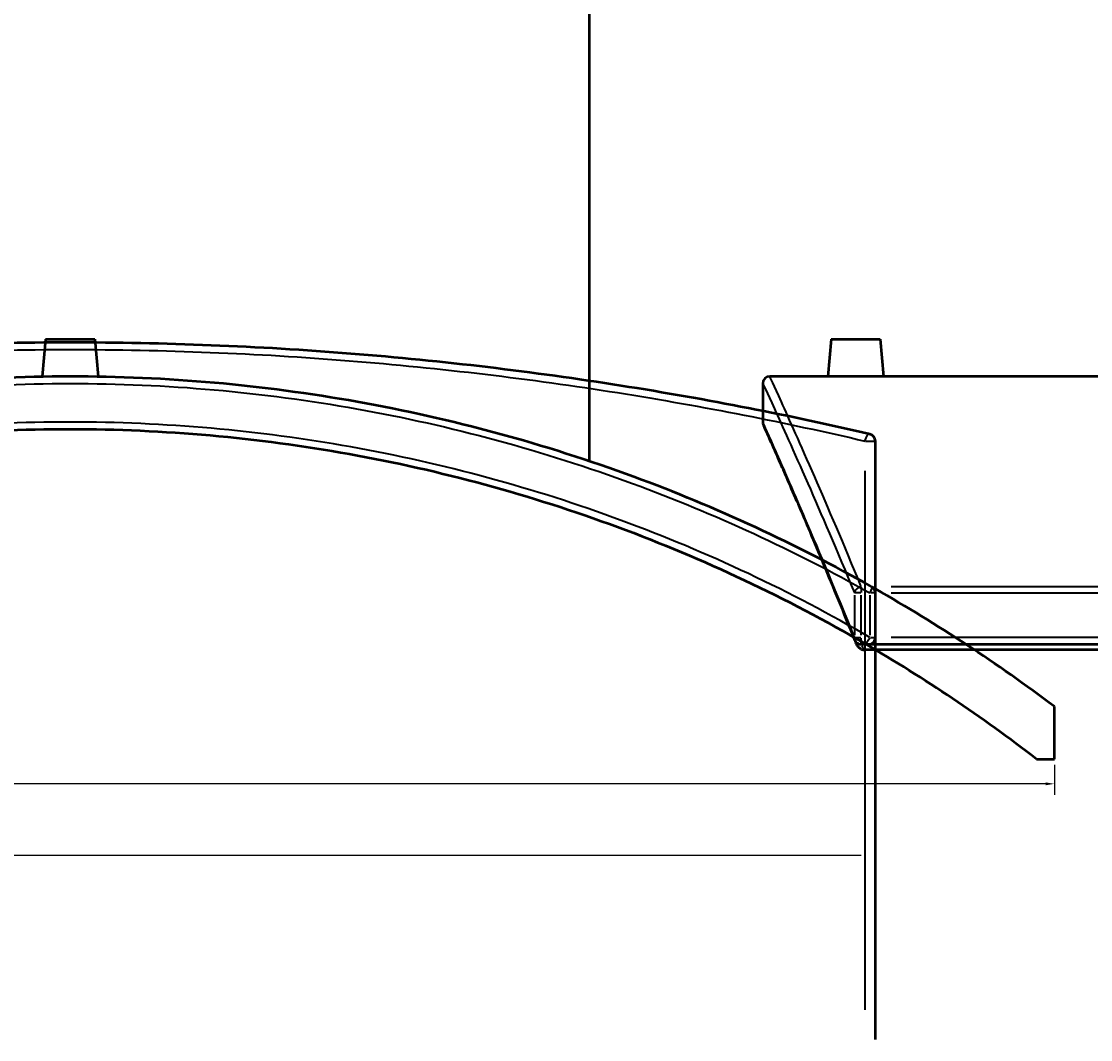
# Model space of a CAD drawing. Header units: millimetres. Extents: x -634 to 1182, y -305 to 938.
# Tile 7 of 13: x 427 to 732, y 26 to 316. Entities that reach past the tile are written whole.
import ezdxf

# ---------------------------------------------------------------- set-up
doc = ezdxf.new("R2010")
doc.units = ezdxf.units.MM
for name, color, linetype, lineweight in [('Dimension (ANSI)', 7, 'Continuous', 25), ('Sketch Geometry (ANSI)', 7, 'Continuous', 25), ('Visible (ANSI)', 7, 'Continuous', 50), ('Visible Narrow (ANSI)', 7, 'Continuous', 35)]:
    doc.layers.add(name, color=color, linetype=linetype, lineweight=lineweight)
doc.styles.add('Note Text (ANSI)', font='tahoma.ttf')
doc.dimstyles.new('Default - mm (ANSI)', dxfattribs={"dimtxt": 2.4, "dimasz": 2.5, "dimexe": 3.175, "dimexo": 1.6002, "dimgap": 0.8, "dimtad": 0, "dimtoh": 1, "dimdec": 0, "dimrnd": 1e-08, "dimzin": 4, "dimdsep": 46, "dimtxsty": 'Note Text (ANSI)', "dimcen": 0.09, "dimdle": 10, "dimclrd": 256, "dimclre": 256, "dimclrt": 5, "dimadec": 1, "dimazin": 1, "dimtfac": 1.27, "dimtofl": 0, "dimtmove": 0, "dimatfit": 3, "dimfxl": 1, "dimtolj": 1, "dimtzin": 4, "dimlwd": -1, "dimlwe": -1, "dimarcsym": 0})

# ---------------------------------------------------------------- blocks, each defined once
blk = doc.blocks.new('*D6')
at = {"layer": 'Defpoints', "color": 0, "transparency": 16777216}
for p in [(213.03, 140.43), (721.48, 105.72), (721.48, 98.69)]:
    blk.add_point(p, dxfattribs=at)
at = {"layer": 'Dimension (ANSI)', "transparency": 16777216}
for p, q in [((213.03, 138.83), (213.03, 95.52)), ((721.48, 104.12), (721.48, 95.52)), ((215.53, 98.69), (368.89, 98.69)), ((718.98, 98.69), (375.58, 98.69))]:
    blk.add_line(p, q, dxfattribs=at)
for points in [[(215.53, 99.11), (215.53, 98.28), (213.03, 98.69)], [(718.98, 99.11), (718.98, 98.28), (721.48, 98.69)]]:
    blk.add_solid(points, dxfattribs=at)
at = {"layer": 'Dimension (ANSI)', "color": 5, "transparency": 16777216, "insert": (369.69, 99.95), "char_height": 2.4, "attachment_point": 1, "style": 'Note Text (ANSI)'}
blk.add_mtext('\\A1;508', dxfattribs=at)

msp = doc.modelspace()

# ---------------------------------------------------------------- linework, layer by layer
at = {"layer": 'Sketch Geometry (ANSI)'}
msp.add_line((246.63, 78.35), (666.43, 78.35), dxfattribs=at)
at = {"layer": 'Visible (ANSI)'}
for p, q in [((588.98, 190.67), (588.98, 394.85)), ((433.98, 225.45), (433.05, 214.79)), ((433.98, 225.45), (447.98, 225.45)), ((447.98, 225.45), (448.92, 214.79)), ((657.88, 225.45), (656.95, 214.85)), ((657.88, 225.45), (671.88, 225.45)), ((671.88, 225.45), (672.8, 214.85)), ((656.95, 214.85), (640.38, 214.85)), ((755.38, 214.85), (672.8, 214.85)), ((638.38, 212.85), (638.38, 201.85)), ((670.48, 25.77), (670.48, 196.43)), ((670.48, 140.43), (670.48, 153.11)), ((837.13, 138.43), (666.46, 138.43)), ((837.13, 136.93), (667.17, 136.93)), ((721.48, 105.72), (721.48, 120.72)), ((716.4, 105.72), (721.48, 105.72))]:
    msp.add_line(p, q, dxfattribs=at)
for centre, radius, start, end in [((640.38, 212.85), 2, 90, 180), ((640.38, 201.85), 2, 180, 204.2153), ((668.48, 196.43), 2, 0, 76.917), ((440.98, -250.15), 465, 60.4259, 60.5699), ((668.48, 153.11), 2, 0, 60.5699), ((440.98, -250.15), 465, 52.8987, 60.4259), ((668.48, 140.43), 2, 239.7802, 0), ((666.46, 140.43), 2, 201.7508, 270), ((440.98, -250.15), 450, 52.2625, 59.7802)]:
    msp.add_arc(centre, radius, start, end, dxfattribs=at)
for points, knots in [([(668.94, 198.38), (646.42, 203.61), (622.67, 208.31), (573.12, 216.13), (547.3, 219.24), (494.64, 223.44), (467.81, 224.52), (440.98, 224.52), (414.15, 224.52), (387.33, 223.44), (334.67, 219.24), (308.85, 216.13), (259.29, 208.31), (235.55, 203.61), (213.03, 198.38)], [6.355541, 6.355541, 6.355541, 6.355541, 14.312437, 14.312437, 22.344857, 22.344857, 30.377282, 30.377282, 30.377282, 38.409707, 38.409707, 46.442128, 46.442128, 54.399352, 54.399352, 54.399352, 54.399352]), ([(669.47, 154.85), (647.84, 167.05), (625.15, 177.56), (576.18, 195.59), (549.76, 202.78), (495.88, 212.41), (468.43, 214.85), (440.98, 214.85), (413.53, 214.85), (386.08, 212.41), (332.21, 202.78), (305.78, 195.59), (256.45, 177.43), (233.41, 166.72), (211.48, 154.27)], [-49.236638, -49.236638, -49.236638, -49.236638, -41.670967, -41.670967, -33.471358, -33.471358, -25.271745, -25.271745, -25.271745, -17.072132, -17.072132, -8.872524, -8.872524, -1.188094, -1.188094, -1.188094, -1.188094]), ([(664.88, 214.79), (663.88, 214.79), (662.82, 214.79), (660.86, 214.8), (659.97, 214.81), (658.57, 214.83), (657.96, 214.84), (657.15, 214.85), (656.95, 214.85), (656.95, 214.85)], [0, 0, 0, 0, 0.298757, 0.298757, 0.597514, 0.597514, 0.89622, 0.89622, 1.194926, 1.194926, 1.194926, 1.194926]), ([(672.8, 214.85), (672.8, 214.85), (672.61, 214.85), (671.8, 214.84), (671.19, 214.83), (669.78, 214.81), (668.89, 214.8), (666.93, 214.79), (665.87, 214.79), (664.88, 214.79)], [3.584779, 3.584779, 3.584779, 3.584779, 3.883485, 3.883485, 4.182192, 4.182192, 4.480949, 4.480949, 4.779706, 4.779706, 4.779706, 4.779706]), ([(211.48, 136.93), (234.75, 150.72), (259.36, 162.48), (309.69, 181.08), (335.35, 188.09), (387.67, 197.47), (414.33, 199.85), (440.98, 199.85), (467.64, 199.85), (494.29, 197.47), (546.62, 188.09), (572.27, 181.08), (621.51, 162.88), (645.1, 151.73), (667.48, 138.7)], [-54.756723, -54.756723, -54.756723, -54.756723, -46.442128, -46.442128, -38.409707, -38.409707, -30.377282, -30.377282, -30.377282, -22.344857, -22.344857, -14.312437, -14.312437, -6.355541, -6.355541, -6.355541, -6.355541]), ([(664.61, 139.69), (663.03, 143.63), (661.51, 147.41), (658.57, 154.6), (657.15, 158.02), (654.45, 164.49), (653.17, 167.54), (650.73, 173.27), (649.59, 175.94), (647.45, 180.89), (646.46, 183.17), (644.64, 187.34), (643.81, 189.22), (642.33, 192.58), (641.67, 194.05), (640.55, 196.58), (640.07, 197.64), (639.32, 199.33), (639.03, 199.97), (638.65, 200.82), (638.55, 201.03), (638.55, 201.03)], [6.355541, 6.355541, 6.355541, 6.355541, 8.757715, 8.757715, 11.15989, 11.15989, 13.562064, 13.562064, 15.964238, 15.964238, 18.366412, 18.366412, 20.768586, 20.768586, 23.17076, 23.17076, 25.572934, 25.572934, 27.975108, 27.975108, 30.377282, 30.377282, 30.377282, 30.377282]), ([(666.46, 137.07), (666.3, 137.13), (666.15, 137.23), (665.82, 137.49), (665.62, 137.69), (665.23, 138.23), (665.05, 138.58), (664.89, 138.96)], [-0.5022975, -0.5022975, -0.5022975, -0.5022975, -0.4239796, -0.4239796, -0.3077725, -0.3077725, -0.1689453, -0.1689453, -0.1689453, -0.1689453]), ([(666.46, 137.07), (666.56, 137.03), (666.66, 137), (666.9, 136.95), (667.03, 136.93), (667.17, 136.93)], [0.30959785, 0.30959785, 0.30959785, 0.30959785, 0.34134997, 0.34134997, 0.38234284, 0.38234284, 0.38234284, 0.38234284])]:
    msp.add_open_spline(points, degree=3, knots=knots, dxfattribs=at)
msp.add_open_spline([(664.61, 139.69), (664.7, 139.44), (664.8, 139.2), (664.89, 138.96)], degree=3, dxfattribs=at)
at = {"layer": 'Visible Narrow (ANSI)'}
for p, q in [((667.66, 196.43), (670.47, 196.43)), ((667.48, 187.9), (667.48, 34.3)), ((664.52, 152.47), (664.52, 141.06)), ((666.33, 153.11), (664.55, 153.11)), ((666.46, 154.79), (666.46, 153.21)), ((666.46, 141.06), (666.46, 152.47)), ((668.94, 152.47), (668.94, 141.06)), ((670.48, 153.11), (669.07, 153.11)), ((828.59, 154.85), (675, 154.85)), ((675, 153.11), (828.59, 153.11)), ((664.55, 140.43), (666.33, 140.43)), ((666.46, 138.43), (666.46, 140.27)), ((669.07, 140.43), (670.48, 140.43)), ((828.59, 140.43), (675, 140.43))]:
    msp.add_line(p, q, dxfattribs=at)
for centre, major_axis, ratio, start_param, end_param in [((668.48, 196.43), (0.45, 1.95), 0.493467, 0.084249, 1.600728), ((666.46, 153.11), (-1.85, -0.76), 0.853646, 4.447221, 5.760627), ((668.48, 153.11), (0.98, 1.74), 0.198382, 4.896812, 6.210218), ((666.46, 140.43), (-1.86, -0.74), 0.847188, 5.865061, 6.261179), ((668.48, 140.43), (-1.01, -1.73), 0.196881, 0.084249, 1.600728)]:
    msp.add_ellipse(centre, major_axis=major_axis, ratio=ratio, start_param=start_param, end_param=end_param, dxfattribs=at)
for points, knots in [([(211.48, 195.73), (234.75, 201.23), (259.36, 206.17), (309.69, 214.15), (335.35, 217.25), (387.67, 221.44), (414.33, 222.52), (440.98, 222.52), (467.64, 222.52), (494.29, 221.44), (546.62, 217.25), (572.27, 214.15), (621.51, 206.34), (645.1, 201.65), (667.48, 196.43)], [-54.756723, -54.756723, -54.756723, -54.756723, -46.442128, -46.442128, -38.409707, -38.409707, -30.377282, -30.377282, -30.377282, -22.344857, -22.344857, -14.312437, -14.312437, -6.355541, -6.355541, -6.355541, -6.355541]), ([(666.46, 154.85), (661.46, 167.05), (656.96, 177.56), (649.1, 195.59), (645.87, 202.78), (641.5, 212.41), (640.38, 214.85), (640.38, 214.85)], [-49.236638, -49.236638, -49.236638, -49.236638, -41.670967, -41.670967, -33.471358, -33.471358, -25.271745, -25.271745, -25.271745, -25.271745]), ([(213.03, 153.11), (234.6, 165.25), (257.24, 175.72), (306.1, 193.67), (332.46, 200.83), (386.21, 210.42), (413.6, 212.85), (440.98, 212.85), (468.37, 212.85), (495.76, 210.42), (549.51, 200.83), (575.87, 193.67), (624.72, 175.72), (647.36, 165.25), (668.94, 153.11)], [1.306852, 1.306852, 1.306852, 1.306852, 8.872524, 8.872524, 17.072132, 17.072132, 25.271745, 25.271745, 25.271745, 33.471358, 33.471358, 41.670967, 41.670967, 49.236638, 49.236638, 49.236638, 49.236638]), ([(638.38, 212.85), (638.38, 212.85), (639.51, 210.42), (643.88, 200.83), (647.12, 193.67), (655, 175.72), (659.5, 165.25), (664.52, 153.11)], [25.271745, 25.271745, 25.271745, 25.271745, 33.471358, 33.471358, 41.670967, 41.670967, 49.236638, 49.236638, 49.236638, 49.236638]), ([(668.94, 140.43), (646.42, 153.52), (622.67, 164.72), (573.12, 183), (547.3, 190.03), (494.64, 199.46), (467.81, 201.85), (440.98, 201.85), (414.15, 201.85), (387.33, 199.46), (334.67, 190.03), (308.85, 183), (259.29, 164.72), (235.55, 153.52), (213.03, 140.43)], [6.355541, 6.355541, 6.355541, 6.355541, 14.312437, 14.312437, 22.344857, 22.344857, 30.377282, 30.377282, 30.377282, 38.409707, 38.409707, 46.442128, 46.442128, 54.399352, 54.399352, 54.399352, 54.399352]), ([(664.52, 140.43), (659.28, 153.52), (654.59, 164.72), (646.77, 183), (643.66, 190.03), (639.46, 199.46), (638.38, 201.85), (638.38, 201.85)], [6.355541, 6.355541, 6.355541, 6.355541, 14.312437, 14.312437, 22.344857, 22.344857, 30.377282, 30.377282, 30.377282, 30.377282])]:
    msp.add_open_spline(points, degree=3, knots=knots, dxfattribs=at)
msp.add_open_spline([(667.17, 136.93), (666.97, 137.43), (666.77, 137.93), (666.57, 138.43)], degree=3, dxfattribs=at)

# ---------------------------------------------------------------- dimensions: what is measured, and where the dimension line sits
at = {"layer": 'Dimension (ANSI)'}
dim = msp.add_linear_dim(base=(721.48, 98.69), p1=(213.03, 140.43), p2=(721.48, 105.72), angle=180, dimstyle='Default - mm (ANSI)', override={"dimgap": 0.8, "dimtoh": 0, "dimdec": 0, "dimtol": 0, "dimlim": 0, "dimtp": 0, "dimtm": 0, "dimtdec": 2, "dimatfit": 1}, dxfattribs=at)
dim.commit()
dim.dimension.update_dxf_attribs({"geometry": '*D6', "text_midpoint": (372.23, 98.69), "dimtype": 160})

doc.saveas('drawing.dxf')
